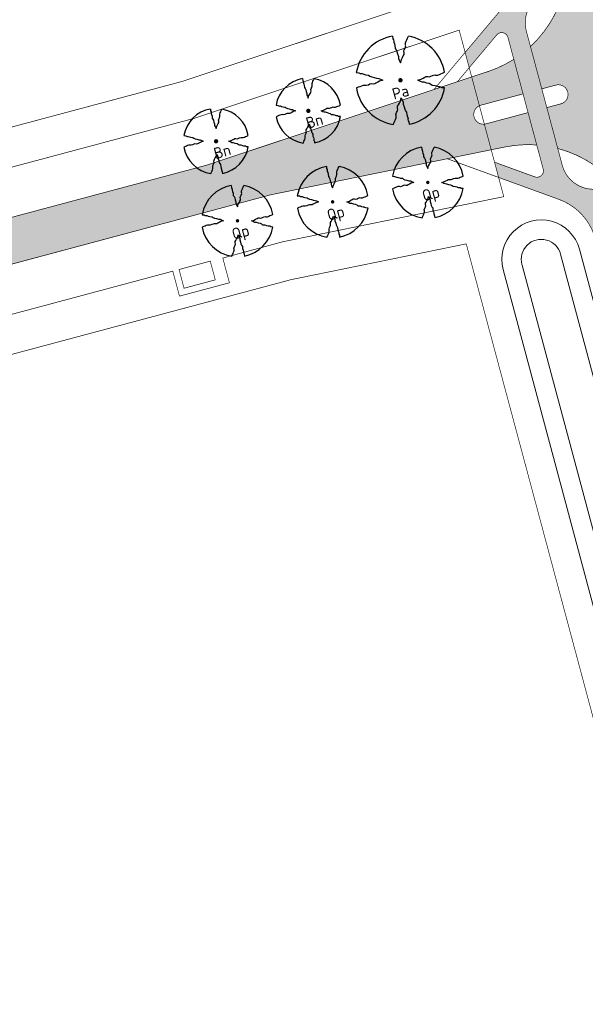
# Model space of a CAD drawing. Header units: metres. Extents: x 102000 to 105000, y 414600 to 420766.
# Tile 121 of 256: x 103154 to 103241, y 418505 to 418658. Entities that reach past the tile are written whole.
import ezdxf

# ---------------------------------------------------------------- set-up
doc = ezdxf.new("R2010")
doc.units = ezdxf.units.M
doc.layers.get('0').update_dxf_attribs({"color": 8})
for name, color, linetype, lineweight in [('00-Ontwerp DKIV', 8, 'Continuous', 0), ('N-RO-WH-WATERLIJN', 150, 'Continuous', 18), ('N-WE-GR-BOOM-T35-500', 50, 'Continuous', 35), ('N-WE-GW-TALUDLIJN-G', 90, 'Continuous', 18)]:
    doc.layers.add(name, color=color, linetype=linetype, lineweight=lineweight)
doc.layers.add('N-GV-GR-BOOM_2021-2022-S', color=1, linetype='Continuous', lineweight=25, true_color=0xff0000)
doc.styles.add('NLCS-ISO-M500-T35', font='NLCS-ISO.ttf', dxfattribs={"height": 1.75})

# ---------------------------------------------------------------- blocks, each defined once
blk = doc.blocks.new('N-SGR-BOOM_2E GROOTTE')
at = {"ltscale": 0.1}
h = blk.add_hatch(color=256, dxfattribs=at)
edge = h.paths.add_edge_path()
edge.add_arc((-0.001990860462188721, 0.003386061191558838), 0.15, 0, 360)
at = {"flags": 128}
for points in [[(-0.3934977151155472, 2.21897151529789), (-0.3859977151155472, 2.09072151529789), (-0.3477477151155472, 2.02997151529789), (-0.3387477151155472, 1.96922151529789), (-0.3409977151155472, 1.91747151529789), (-0.3079977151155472, 1.83722151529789), (-0.2772477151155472, 1.74122151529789), (-0.2674977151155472, 1.59947151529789), (-0.2164977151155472, 1.53122151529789), (-0.1759977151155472, 1.44722151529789), (-0.1527477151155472, 1.32872151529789), (-0.1047477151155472, 1.19597151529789), (-0.1009977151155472, 1.09097151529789), (-0.06424771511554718, 1.00997151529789), (-0.02974771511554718, 0.9387215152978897), (-0.003497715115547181, 0.8847215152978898), (0.04525228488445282, 1.04972151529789), (0.09625228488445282, 1.14197151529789), (0.1427522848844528, 1.23047151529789), (0.1795022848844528, 1.29122151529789), (0.1840022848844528, 1.37597151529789), (0.1727522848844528, 1.46372151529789), (0.1930022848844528, 1.53122151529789), (0.2342522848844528, 1.61297151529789), (0.2650022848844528, 1.72547151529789), (0.2545022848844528, 1.77197151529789), (0.2537522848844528, 1.87772151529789), (0.2852522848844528, 1.96547151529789), (0.3190022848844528, 2.03597151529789), (0.3497522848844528, 2.11697151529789), (0.3970022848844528, 2.21747151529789)], [(-2.218997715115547, 0.3889715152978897), (-2.089247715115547, 0.3814715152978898), (-2.026997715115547, 0.3447215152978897), (-1.966997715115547, 0.3349715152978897), (-1.915997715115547, 0.3394715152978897), (-1.834997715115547, 0.3049715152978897), (-1.740497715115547, 0.2742215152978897), (-1.597997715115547, 0.2637215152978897), (-1.531247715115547, 0.2134715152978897), (-1.443497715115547, 0.1699715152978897), (-1.324997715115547, 0.1474715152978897), (-1.195247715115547, 0.1017215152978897), (-1.090247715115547, 0.09797151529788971), (-1.008497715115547, 0.06122151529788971), (-0.9379977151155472, 0.02747151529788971), (-0.8832477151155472, -0.0002784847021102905), (-1.048247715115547, -0.04827848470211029), (-1.141247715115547, -0.0992784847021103), (-1.228997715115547, -0.1457784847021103), (-1.289747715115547, -0.1832784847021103), (-1.373747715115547, -0.1862784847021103), (-1.462247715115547, -0.1757784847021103), (-1.531247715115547, -0.1960284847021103), (-1.612247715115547, -0.2365284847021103), (-1.723247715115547, -0.2680284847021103), (-1.769747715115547, -0.2582784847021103), (-1.876247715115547, -0.2590284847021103), (-1.963247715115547, -0.2897784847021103), (-2.033747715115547, -0.3227784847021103), (-2.115497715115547, -0.3520284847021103), (-2.215997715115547, -0.4007784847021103)], [(2.213502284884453, -0.3850284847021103), (2.083752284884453, -0.3775284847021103), (2.022252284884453, -0.3400284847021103), (1.963002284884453, -0.3302784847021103), (1.912002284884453, -0.3347784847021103), (1.828752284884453, -0.3002784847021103), (1.734252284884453, -0.2695284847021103), (1.593252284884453, -0.2590284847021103), (1.525002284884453, -0.2095284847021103), (1.439502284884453, -0.1675284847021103), (1.321752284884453, -0.1435284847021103), (1.190502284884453, -0.0970284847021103), (1.084002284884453, -0.0932784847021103), (1.003752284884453, -0.05727848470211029), (0.9325022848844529, -0.02202848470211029), (0.8785022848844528, 0.00497151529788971), (1.043502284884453, 0.05297151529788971), (1.135752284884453, 0.1032215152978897), (1.223502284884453, 0.1504715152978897), (1.283502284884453, 0.1879715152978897), (1.367502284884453, 0.1909715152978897), (1.457502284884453, 0.1797215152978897), (1.525002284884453, 0.2007215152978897), (1.606002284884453, 0.2404715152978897), (1.718502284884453, 0.2734715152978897), (1.765002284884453, 0.2629715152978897), (1.870002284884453, 0.2622215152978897), (1.958502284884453, 0.2922215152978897), (2.029002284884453, 0.3282215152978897), (2.110752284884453, 0.3574715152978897), (2.212002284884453, 0.4047215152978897)], [(-0.3597477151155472, -2.21802848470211), (-0.3109977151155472, -2.11677848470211), (-0.2802477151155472, -2.036528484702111), (-0.2479977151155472, -1.96602848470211), (-0.2172477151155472, -1.87752848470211), (-0.2164977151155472, -1.77252848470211), (-0.2277477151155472, -1.72452848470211), (-0.1954977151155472, -1.61277848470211), (-0.1564977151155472, -1.53102848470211), (-0.1354977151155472, -1.46352848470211), (-0.1452477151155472, -1.37502848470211), (-0.1414977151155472, -1.29177848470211), (-0.1039977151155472, -1.23102848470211), (-0.05674771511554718, -1.14327848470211), (-0.005747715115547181, -1.05027848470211), (0.04075228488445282, -0.8845284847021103), (0.06925228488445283, -0.9392784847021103), (0.1022522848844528, -1.00977848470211), (0.1390022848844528, -1.09152848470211), (0.1435022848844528, -1.19577848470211), (0.1900022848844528, -1.32777848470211), (0.2125022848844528, -1.44702848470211), (0.2545022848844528, -1.53102848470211), (0.3047522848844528, -1.59927848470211), (0.3160022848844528, -1.74102848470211), (0.3467522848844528, -1.83627848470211), (0.3805022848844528, -1.91802848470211), (0.3760022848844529, -1.96827848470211), (0.3865022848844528, -2.03052848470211), (0.4232522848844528, -2.08977848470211), (0.4315022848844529, -2.20452848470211)]]:
    blk.add_lwpolyline(points, dxfattribs=at)
for start, end in [(100.0002194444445, 170.1098166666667), (10.29992500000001, 79.79196666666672), (190.3241250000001, 260.8432527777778), (281.0945583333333, 350.0620888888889)]:
    blk.add_arc((-0.001990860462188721, 0.003386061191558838), 2.249996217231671, start, end)
blk = doc.blocks.new('N-SGR-BOOM_1E GROOTTE')
at = {"ltscale": 0.1}
h = blk.add_hatch(color=256, dxfattribs=at)
edge = h.paths.add_edge_path()
edge.add_arc((-0.001990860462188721, 0.003386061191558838), 0.15, 0, 360)
at = {"flags": 128}
for points in [[(-0.524, 2.9575), (-0.514, 2.7865), (-0.463, 2.7055), (-0.451, 2.6245), (-0.454, 2.5555), (-0.41, 2.4485), (-0.369, 2.3205), (-0.356, 2.1315), (-0.288, 2.0405), (-0.234, 1.9285), (-0.203, 1.7705), (-0.139, 1.5935), (-0.134, 1.4535), (-0.085, 1.3455), (-0.039, 1.2505), (-0.004, 1.1785), (0.06100000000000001, 1.3985), (0.129, 1.5215), (0.191, 1.6395), (0.24, 1.7205), (0.246, 1.8335), (0.231, 1.9505), (0.258, 2.0405), (0.313, 2.1495), (0.354, 2.2995), (0.34, 2.3615), (0.339, 2.5025), (0.381, 2.6195), (0.426, 2.7135), (0.467, 2.8215), (0.53, 2.9555)], [(-2.958, 0.5175000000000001), (-2.785, 0.5075000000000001), (-2.702, 0.4585), (-2.622, 0.4455), (-2.554, 0.4515), (-2.446, 0.4055), (-2.32, 0.3645), (-2.13, 0.3505), (-2.041, 0.2835), (-1.924, 0.2255), (-1.766, 0.1955), (-1.593, 0.1345), (-1.453, 0.1295), (-1.344, 0.0805), (-1.25, 0.0355), (-1.177, -0.0015), (-1.397, -0.0655), (-1.521, -0.1335), (-1.638, -0.1955), (-1.719, -0.2455), (-1.831, -0.2495), (-1.949, -0.2355), (-2.041, -0.2625), (-2.149, -0.3165), (-2.297, -0.3585), (-2.359, -0.3455), (-2.501, -0.3465), (-2.617, -0.3875), (-2.711, -0.4315), (-2.82, -0.4705), (-2.954, -0.5355)], [(2.952, -0.5145000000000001), (2.779, -0.5045000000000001), (2.697, -0.4545), (2.618, -0.4415), (2.55, -0.4475), (2.439, -0.4015), (2.313, -0.3605), (2.125, -0.3465), (2.034, -0.2805), (1.92, -0.2245), (1.763, -0.1925), (1.588, -0.1305), (1.446, -0.1255), (1.339, -0.0775), (1.244, -0.0305), (1.172, 0.005500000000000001), (1.392, 0.0695), (1.515, 0.1365), (1.632, 0.1995), (1.712, 0.2495), (1.824, 0.2535), (1.944, 0.2385), (2.034, 0.2665), (2.142, 0.3195), (2.292, 0.3635), (2.354, 0.3495), (2.494, 0.3485), (2.612, 0.3885), (2.706, 0.4365), (2.815, 0.4755), (2.95, 0.5385)], [(-0.479, -2.9585), (-0.414, -2.8235), (-0.373, -2.7165), (-0.33, -2.6225), (-0.289, -2.5045), (-0.288, -2.3645), (-0.303, -2.3005), (-0.26, -2.1515), (-0.208, -2.0425), (-0.18, -1.9525), (-0.193, -1.8345), (-0.188, -1.7235), (-0.138, -1.6425), (-0.075, -1.5255), (-0.007, -1.4015), (0.055, -1.1805), (0.093, -1.2535), (0.137, -1.3475), (0.186, -1.4565), (0.192, -1.5955), (0.254, -1.7715), (0.284, -1.9305), (0.34, -2.0425), (0.407, -2.1335), (0.422, -2.3225), (0.463, -2.4495), (0.508, -2.5585), (0.502, -2.6255), (0.516, -2.7085), (0.5650000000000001, -2.7875), (0.5760000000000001, -2.9405)]]:
    blk.add_lwpolyline(points, dxfattribs=at)
for start, end in [(100.0002194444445, 170.1098166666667), (10.29992500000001, 79.79196666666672), (190.3241250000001, 260.8432527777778), (281.0945583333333, 350.0620888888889)]:
    blk.add_arc((-0.001990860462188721, 0.003386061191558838), 2.999994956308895, start, end)

msp = doc.modelspace()

# ---------------------------------------------------------------- hatches: boundary and pattern name
at = {"layer": '00-Ontwerp DKIV', "transparency": 33554623}
h = msp.add_hatch(color=256, dxfattribs=at)
h.dxf.hatch_style = 1
edge = h.paths.add_edge_path()
edge.add_arc((103298.2239364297, 419477.8513539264), 252.0164552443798, 176.5749344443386, 189.9790041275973, ccw=False)
edge.add_line((103046.6576361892, 419492.907591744), (103056.301389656, 419652.8193898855))
edge.add_arc((103065.0630023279, 419652.79844855), 8.76163769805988, 149.2989375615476, 179.8630562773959, ccw=False)
edge.add_line((103057.5293711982, 419657.2717803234), (103041.7191091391, 419658.2227415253))
edge.add_arc((103024.502755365, 419652.9694413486), 18.00000000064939, -3.451139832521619, 16.96874591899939, ccw=False)
edge.add_line((103042.4701122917, 419651.8858892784), (103041.6379008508, 419638.0862386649))
edge.add_arc((103145.1997498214, 419631.8407649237), 103.7500000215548, 176.5488601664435, 183.9859112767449)
edge.add_line((103041.7007031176, 419624.6289804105), (103044.1366540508, 419589.6697274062))
edge.add_arc((102944.3785367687, 419582.7186098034), 99.99999999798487, -3.4511398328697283, 3.985911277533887, ccw=False)
edge.add_line((103044.1971863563, 419576.6988760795), (103037.6551040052, 419468.218691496))
edge.add_arc((103191.1263172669, 419458.9633528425), 153.7500393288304, 176.5488617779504, 189.1053011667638)
edge.add_line((103039.3136561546, 419434.6324975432), (103040.9006254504, 419424.7287544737))
edge.add_line((103040.9006254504, 419424.7287544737), (103041.5467097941, 419420.6993302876))
edge.add_line((103041.5467097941, 419420.6993302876), (103043.5399603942, 419408.2624172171))
edge.add_arc((103191.4029866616, 419431.9602644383), 149.7499999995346, 189.1052995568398, 194.985952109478)
edge.add_line((103046.746095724, 419393.2375785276), (103094.8516475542, 419213.5289813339))
edge.add_line((103094.8516475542, 419213.5289813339), (103101.3022678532, 419181.9707082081))
edge.add_arc((103083.666907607, 419178.3659795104), 18.00000000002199, -47.20717659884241, 11.55232174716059, ccw=False)
edge.add_line((103095.895196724, 419165.1573101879), (103095.9087119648, 419165.1068211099))
edge.add_line((103095.9087119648, 419165.1068211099), (103097.6368019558, 419158.6511706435))
edge.add_line((103097.6368019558, 419158.6511706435), (103097.6480606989, 419158.609111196))
edge.add_line((103097.6480606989, 419158.609111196), (103097.6510261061, 419158.5980332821))
edge.add_line((103097.6510261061, 419158.5980332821), (103099.8244820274, 419159.1798379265))
edge.add_arc((103100.2123716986, 419157.7308584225), 1.500000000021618, -75.01404788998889, 104.98659888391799, ccw=False)
edge.add_line((103100.6002450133, 419156.28187454), (103098.4267727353, 419155.7000655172))
edge.add_line((103098.4267727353, 419155.7000655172), (103098.4329879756, 419155.6768471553))
edge.add_line((103098.4329879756, 419155.6768471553), (103100.1157329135, 419149.3905928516))
edge.add_line((103100.1157329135, 419149.3905928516), (103100.1204740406, 419149.3728813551))
edge.add_arc((103095.5357731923, 419131.9665457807), 17.99999999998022, 18.419582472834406, 75.24385856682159, ccw=False)
edge.add_line((103112.6135985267, 419137.6540656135), (103125.6026156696, 419098.6521504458))
edge.add_line((103125.6026156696, 419098.6521504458), (103163.4536399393, 418957.2515383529))
edge.add_line((103163.4536399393, 418957.2515383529), (103169.9042602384, 418925.6932652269))
edge.add_arc((103152.2688999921, 418922.0885365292), 18.00000000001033, -47.2071765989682, 11.55232174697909, ccw=False)
edge.add_line((103164.4971891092, 418908.8798672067), (103164.5107043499, 418908.8293781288))
edge.add_line((103164.5107043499, 418908.8293781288), (103166.238794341, 418902.3737276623))
edge.add_line((103166.238794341, 418902.3737276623), (103166.2530184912, 418902.320590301))
edge.add_line((103166.2530184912, 418902.320590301), (103168.4264744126, 418902.9023949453))
edge.add_arc((103168.8143640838, 418901.4534154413), 1.500000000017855, -75.01404788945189, 104.9865988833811, ccw=False)
edge.add_line((103169.2022373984, 418900.0044315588), (103167.0287651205, 418899.422622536))
edge.add_line((103167.0287651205, 418899.422622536), (103167.0349803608, 418899.3994041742))
edge.add_line((103167.0349803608, 418899.3994041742), (103168.7177252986, 418893.1131498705))
edge.add_line((103168.7177252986, 418893.1131498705), (103168.7224664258, 418893.0954383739))
edge.add_arc((103164.1377655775, 418875.6891027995), 17.99999999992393, 18.4195824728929, 75.2438585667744, ccw=False)
edge.add_line((103181.2155909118, 418881.3766226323), (103194.2046080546, 418842.3747074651))
edge.add_line((103194.2046080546, 418842.3747074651), (103231.823976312, 418701.8394960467))
edge.add_line((103231.823976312, 418701.8394960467), (103238.2745966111, 418670.281222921))
edge.add_arc((103220.6392363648, 418666.6764942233), 18.00000000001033, -47.2071765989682, 11.55232174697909, ccw=False)
edge.add_line((103232.8675254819, 418653.4678249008), (103232.8810407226, 418653.4173358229))
edge.add_line((103232.8810407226, 418653.4173358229), (103234.6091307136, 418646.9616853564))
edge.add_line((103234.6091307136, 418646.9616853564), (103234.6233548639, 418646.908547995))
edge.add_line((103234.6233548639, 418646.908547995), (103236.7968107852, 418647.4903526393))
edge.add_arc((103237.1847004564, 418646.0413731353), 1.500000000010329, -75.01404789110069, 104.98659888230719, ccw=False)
edge.add_line((103237.572573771, 418644.5923892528), (103235.3991014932, 418644.01058023))
edge.add_line((103235.3991014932, 418644.01058023), (103235.4053167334, 418643.9873618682))
edge.add_line((103235.4053167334, 418643.9873618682), (103237.0880616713, 418637.7011075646))
edge.add_line((103237.0880616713, 418637.7011075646), (103237.0928027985, 418637.683396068))
edge.add_arc((103232.5081019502, 418620.2770604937), 17.99999999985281, 18.41958247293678, 75.2438585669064, ccw=False)
edge.add_line((103249.5859272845, 418625.9645803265), (103262.5749444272, 418586.9626651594))
edge.add_line((103262.5749444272, 418586.9626651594), (103290.1222633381, 418484.0537523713))
edge.add_line((103290.1222633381, 418484.0537523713), (103297.836137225, 418446.292630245))
edge.add_arc((103314.5047993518, 418407.4697220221), 42.24999999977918, 107.02271534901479, 113.23632460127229, ccw=False)
edge.add_line((103302.1360773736, 418447.8686974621), (103301.856304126, 418448.9131974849))
edge.add_line((103301.856304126, 418448.9131974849), (103300.2505772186, 418454.9079872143))
edge.add_arc((103301.6995005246, 418455.2960867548), 1.500000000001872, 14.994587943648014, 194.9948977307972, ccw=False)
edge.add_line((103303.1484259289, 418455.6841784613), (103304.7543138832, 418449.6887874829))
edge.add_line((103304.7543138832, 418449.6887874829), (103305.0272221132, 418448.669917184))
edge.add_line((103305.0272221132, 418448.669917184), (103306.1321855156, 418448.9657008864))
edge.add_arc((103294.4959860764, 418492.4352173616), 44.99999999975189, 284.9859521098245, 289.9286120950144)
edge.add_line((103309.8341939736, 418450.1299058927), (103307.6012664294, 418456.8373155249))
edge.add_line((103307.6012664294, 418456.8373155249), (103302.707958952, 418471.5361434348))
edge.add_arc((103359.6362746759, 418490.4878418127), 60.00000002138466, 198.4128380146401, 213.1251651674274)
edge.add_arc((103359.6362746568, 418490.4878418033), 60.00000000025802, 213.1251651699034, 220.1845762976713)
edge.add_arc((103359.6362746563, 418490.4878418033), 59.99999999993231, 220.1845762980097, 223.7621945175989)
edge.add_arc((103359.6362746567, 418490.4878418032), 60.0000000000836, 223.7621945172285, 284.9859521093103)
edge.add_line((103375.1512072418, 418432.5284865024), (103387.0106692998, 418435.7031034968))
edge.add_line((103387.0106692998, 418435.7031034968), (103385.8938181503, 418439.8814131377))
edge.add_line((103385.8938181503, 418439.8814131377), (103385.8824319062, 418439.8783653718))
edge.add_line((103385.8824319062, 418439.8783653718), (103374.0131983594, 418436.7013171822))
edge.add_arc((103359.5333792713, 418490.796925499), 55.99999999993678, 225.2215921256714, 284.9851210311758, ccw=False)
edge.add_arc((103359.533379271, 418490.796925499), 55.9999999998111, 221.3891326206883, 225.2215921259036, ccw=False)
edge.add_arc((103359.5333792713, 418490.796925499), 56.00000000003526, 198.4128380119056, 221.3891326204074, ccw=False)
edge.add_line((103306.4002846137, 418473.1086736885), (103277.8963273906, 418558.7306714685))
edge.add_line((103277.8963273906, 418558.7306714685), (103267.6561565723, 418596.9850238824))
edge.add_line((103267.6561565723, 418596.9850238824), (103261.2171809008, 418628.5322969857))
edge.add_arc((103278.8535710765, 418632.131983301), 17.99999999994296, 108.50536345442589, 191.5359399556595, ccw=False)
edge.add_line((103273.1404893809, 418649.2012743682), (103271.9134875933, 418653.7850024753))
edge.add_line((103271.9134875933, 418653.7850024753), (103262.688286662, 418651.3155414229))
edge.add_arc((103262.3004151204, 418652.76452578), 1.499999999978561, 104.9855703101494, 284.9858819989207, ccw=False)
edge.add_line((103261.9125514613, 418654.2135122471), (103271.1377409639, 418656.6829702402))
edge.add_line((103271.1377409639, 418656.6829702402), (103270.0380655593, 418660.7910433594))
edge.add_arc((103266.9770112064, 418678.5288545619), 18.00000000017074, 198.4195824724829, 279.79122475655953, ccw=False)
edge.add_line((103249.8991858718, 418672.8413347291), (103236.910168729, 418711.8432498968))
edge.add_line((103236.910168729, 418711.8432498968), (103199.2858201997, 418852.3970661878))
edge.add_line((103199.2858201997, 418852.3970661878), (103192.8468445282, 418883.9443392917))
edge.add_arc((103210.4832347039, 418887.5440256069), 17.99999999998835, 108.50536345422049, 191.5359399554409, ccw=False)
edge.add_line((103204.7701530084, 418904.6133166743), (103203.5431512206, 418909.1970447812))
edge.add_line((103203.5431512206, 418909.1970447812), (103194.3179502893, 418906.7275837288))
edge.add_arc((103193.9300805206, 418908.1765685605), 1.499999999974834, 104.9855002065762, 284.9858118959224, ccw=False)
edge.add_line((103193.5422186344, 418909.6255555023), (103202.7674045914, 418912.0950125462))
edge.add_line((103202.7674045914, 418912.0950125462), (103201.6677291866, 418916.2030856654))
edge.add_arc((103198.6066748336, 418933.9408968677), 18.00000000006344, 198.4195824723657, 279.79122475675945, ccw=False)
edge.add_line((103181.5288494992, 418928.253377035), (103168.5398323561, 418967.2552922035))
edge.add_line((103168.5398323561, 418967.2552922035), (103130.6838278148, 419108.674509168))
edge.add_line((103130.6838278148, 419108.674509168), (103124.244852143, 419140.2217822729))
edge.add_arc((103141.8812423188, 419143.8214685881), 18.00000000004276, 108.5053634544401, 191.5359399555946, ccw=False)
edge.add_line((103136.1681606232, 419160.8907596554), (103134.9411588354, 419165.4744877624))
edge.add_line((103134.9411588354, 419165.4744877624), (103125.7159579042, 419163.00502671))
edge.add_arc((103125.3280881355, 419164.4540115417), 1.499999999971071, 104.9855002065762, 284.9858118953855, ccw=False)
edge.add_line((103124.9402262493, 419165.9029984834), (103134.1654122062, 419168.3724555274))
edge.add_line((103134.1654122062, 419168.3724555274), (103133.0657368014, 419172.4805286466))
edge.add_arc((103130.0046824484, 419190.2183398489), 18.0000000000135, 198.4195824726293, 279.79122475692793, ccw=False)
edge.add_line((103112.926857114, 419184.5308200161), (103099.9378399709, 419223.5327351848))
edge.add_line((103099.9378399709, 419223.5327351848), (103062.996899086, 419361.5335357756))
edge.add_arc((103304.7357101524, 419426.2437337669), 250.2499999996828, 189.1052995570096, 194.9859521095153, ccw=False)
edge.add_line((103057.639066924, 419386.6418221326), (103051.9365311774, 419422.2228681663))
edge.add_line((103051.9365311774, 419422.2228681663), (103051.9234976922, 419422.3041907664))
edge.add_line((103051.9234976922, 419422.3041907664), (103050.0201575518, 419434.1801063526))
edge = h.paths.add_edge_path(flags=16)
edge.add_line((103045.2527020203, 419421.2725162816), (103048.2174958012, 419421.7310650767))
edge.add_line((103048.2174958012, 419421.7310650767), (103048.2175775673, 419421.7305548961))
edge.add_line((103048.2175775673, 419421.7305548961), (103049.278254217, 419415.112449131))
edge.add_arc((103047.7971554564, 419414.8750750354), 1.499999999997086, -170.89470044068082, 9.105299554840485, ccw=False)
edge.add_line((103046.3160566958, 419414.6377009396), (103045.2528414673, 419421.2716461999))
edge.add_line((103045.2528414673, 419421.2716461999), (103045.2527022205, 419421.2725163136))
edge.add_line((103045.2527022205, 419421.2725163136), (103045.2527020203, 419421.2725162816))
edge = h.paths.add_edge_path(flags=16)
edge.add_line((103047.5661013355, 419425.795449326), (103044.6047268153, 419425.3215322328))
edge.add_line((103044.6047268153, 419425.3215322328), (103043.6258169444, 419431.4234868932))
edge.add_arc((103045.106915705, 419431.660860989), 1.500000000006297, 9.105299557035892, 189.1052995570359, ccw=False)
edge.add_line((103046.5880144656, 419431.8982350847), (103047.5662379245, 419425.7945970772))
edge.add_line((103047.5662379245, 419425.7945970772), (103047.5661013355, 419425.795449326))
edge = h.paths.add_edge_path(flags=16)
edge.add_line((103049.3330490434, 419657.7082529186), (103047.3375545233, 419657.8430923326))
edge.add_line((103047.3375545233, 419657.8430923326), (103046.704015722, 419647.3379344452))
edge.add_line((103046.704015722, 419647.3379344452), (103045.7916956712, 419632.2099305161))
edge.add_arc((103145.6221893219, 419626.0611728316), 100.019671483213, 176.4754918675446, 183.9855418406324)
edge.add_line((103045.8444033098, 419619.1093311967), (103047.2812701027, 419598.4883126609))
edge.add_arc((103048.2788512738, 419598.5578239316), 1.000000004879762, 183.9859166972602, 363.9859301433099)
edge.add_line((103049.2764324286, 419598.6273354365), (103047.8486009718, 419619.1186844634))
edge.add_arc((103147.6067182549, 419626.0698021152), 100.0000000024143, 176.54886016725, 183.9859113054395, ccw=False)
edge.add_line((103047.7880686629, 419632.0895358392), (103049.3330490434, 419657.7082529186))
edge = h.paths.add_edge_path(flags=16)
edge.add_line((103109.6293821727, 419178.6266078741), (103106.731408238, 419177.8508842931))
edge.add_line((103106.731408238, 419177.8508842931), (103104.8566930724, 419184.8542845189))
edge.add_arc((103106.3056725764, 419185.2421741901), 1.500000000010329, 14.985952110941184, 194.9865988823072, ccw=False)
edge.add_line((103107.7546564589, 419185.6300475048), (103109.6293821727, 419178.6266078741))
edge = h.paths.add_edge_path(flags=16)
edge.add_line((103110.1465465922, 419176.6946293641), (103110.8576439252, 419174.0381728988))
edge.add_arc((103109.4086596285, 419173.6503011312), 1.499999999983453, -165.0144386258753, 14.985890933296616, ccw=False)
edge.add_line((103107.9596731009, 419173.2624376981), (103107.2485726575, 419175.9189057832))
edge.add_line((103107.2485726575, 419175.9189057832), (103110.1465465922, 419176.6946293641))
edge = h.paths.add_edge_path(flags=16)
edge.add_line((103118.2918829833, 419146.2659798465), (103115.3939090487, 419145.4902562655))
edge.add_line((103115.3939090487, 419145.4902562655), (103114.6828170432, 419148.1466928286))
edge.add_arc((103116.1317965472, 419148.5345824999), 1.500000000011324, 14.985952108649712, 194.9865988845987, ccw=False)
edge.add_line((103117.5807804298, 419148.9224558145), (103118.2918829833, 419146.2659798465))
edge = h.paths.add_edge_path(flags=16)
edge.add_line((103115.9110734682, 419143.5582777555), (103118.8090474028, 419144.3340013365))
edge.add_line((103118.8090474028, 419144.3340013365), (103120.683767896, 419137.3305812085))
edge.add_arc((103119.2347835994, 419136.9427094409), 1.499999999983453, -165.0144386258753, 14.985890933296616, ccw=False)
edge.add_line((103117.7857970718, 419136.5548460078), (103115.9110734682, 419143.5582777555))
edge = h.paths.add_edge_path(flags=16)
edge.add_line((103175.3334006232, 418921.5734413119), (103178.231374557, 418922.3491648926))
edge.add_line((103178.231374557, 418922.3491648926), (103176.3567182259, 418929.3523453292))
edge.add_arc((103174.9077343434, 418928.9644720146), 1.500000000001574, 14.98595210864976, 194.9859521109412)
edge.add_line((103173.4587504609, 418928.5765986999), (103175.3334006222, 418921.5734413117))
edge = h.paths.add_edge_path(flags=16)
edge.add_line((103178.7485389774, 418920.4171863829), (103175.8505650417, 418919.6414628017))
edge.add_line((103175.8505650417, 418919.6414628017), (103176.5617374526, 418916.984725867))
edge.add_arc((103178.010721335, 418917.3725991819), 1.49999999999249, 194.9859521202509, 374.9859521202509)
edge.add_line((103179.4597052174, 418917.7604724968), (103178.7485389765, 418920.4171863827))
edge = h.paths.add_edge_path(flags=16)
edge.add_line((103183.9959014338, 418889.2128132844), (103186.8938753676, 418889.988536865))
edge.add_line((103186.8938753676, 418889.988536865), (103186.1828421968, 418892.6447536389))
edge.add_arc((103184.7338583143, 418892.2568803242), 1.500000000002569, 14.98595211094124, 194.9859521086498)
edge.add_line((103183.2848744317, 418891.8690070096), (103183.9959014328, 418889.2128132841))
edge = h.paths.add_edge_path(flags=16)
edge.add_line((103187.411039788, 418888.0565583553), (103184.5130658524, 418887.2808347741))
edge.add_line((103184.5130658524, 418887.2808347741), (103186.3878614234, 418880.2771341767))
edge.add_arc((103187.8368453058, 418880.6650074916), 1.49999999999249, 194.9859521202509, 374.9859521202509)
edge.add_line((103189.2858291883, 418881.0528808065), (103187.4110397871, 418888.056558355))
edge = h.paths.add_edge_path(flags=16)
edge.add_line((103243.7037369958, 418666.161399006), (103246.6017109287, 418666.9371225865))
edge.add_line((103246.6017109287, 418666.9371225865), (103244.7270973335, 418673.9401433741))
edge.add_arc((103243.278113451, 418673.5522700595), 1.500000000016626, 14.98595211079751, 194.9859521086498)
edge.add_line((103241.8291295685, 418673.1643967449), (103243.703736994, 418666.1613990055))
edge = h.paths.add_edge_path(flags=16)
edge.add_line((103247.11887535, 418665.0051440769), (103244.2209014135, 418664.2294204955))
edge.add_line((103244.2209014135, 418664.2294204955), (103244.9321165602, 418661.5725239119))
edge.add_arc((103246.3811004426, 418661.9603972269), 1.49999999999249, 194.9859521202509, 374.9859521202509)
edge.add_line((103247.830084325, 418662.3482705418), (103247.1188753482, 418665.0051440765))
edge = h.paths.add_edge_path(flags=16)
edge.add_line((103252.3662378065, 418633.8007709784), (103255.2642117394, 418634.5764945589))
edge.add_line((103255.2642117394, 418634.5764945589), (103254.5532213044, 418637.2325516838))
edge.add_arc((103253.1042374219, 418636.8446783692), 1.499999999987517, 14.98595210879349, 194.9859521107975)
edge.add_line((103251.6552535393, 418636.4568050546), (103252.3662378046, 418633.8007709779))
edge = h.paths.add_edge_path(flags=16)
edge.add_line((103255.7813761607, 418632.6445160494), (103252.8834022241, 418631.8687924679))
edge.add_line((103252.8834022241, 418631.8687924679), (103254.758240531, 418624.8649322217))
edge.add_arc((103256.2072244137, 418625.2528055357), 1.499999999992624, 194.9859520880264, 374.9859520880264)
edge.add_line((103257.6562082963, 418625.6406788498), (103255.7813761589, 418632.6445160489))
h = msp.add_hatch(color=256, dxfattribs=at)
h.dxf.hatch_style = 1
edge = h.paths.add_edge_path()
edge.add_line((103232.879928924, 418653.421489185), (103232.8675254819, 418653.4678249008))
edge.add_line((103232.8675254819, 418653.4678249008), (103232.2314457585, 418655.84403701))
edge.add_arc((103237.0613920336, 418657.1369480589), 5.000000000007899, 104.98549641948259, 194.9859521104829, ccw=False)
edge.add_line((103235.7685193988, 418661.9669046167), (103238.1740663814, 418662.6108163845))
edge.add_arc((103220.6392363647, 418666.6764942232), 18.0000000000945, 346.9458991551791, 353.9485091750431)
edge.add_line((103238.5389323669, 418664.7788949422), (103237.6662759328, 418664.5453040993))
edge.add_arc((103237.1491268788, 418666.4772867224), 1.999999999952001, 194.9859521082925, 284.9854964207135, ccw=False)
edge.add_line((103235.2171483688, 418665.9601223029), (103233.4717327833, 418672.4804962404))
edge.add_line((103233.4717327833, 418672.4804962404), (103230.0907703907, 418671.5754585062))
edge.add_line((103230.0907703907, 418671.5754585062), (103230.9697805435, 418668.2917277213))
edge.add_arc((103222.2758772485, 418665.9644878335), 8.999999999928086, -40.02809578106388, 14.985952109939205, ccw=False)
edge.add_line((103229.1674396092, 418660.1760192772), (103222.7613574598, 418652.5491462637))
edge.add_line((103222.7613574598, 418652.5491462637), (103223.3925902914, 418650.1910407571))
edge.add_line((103223.3925902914, 418650.1910407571), (103227.652615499, 418655.2628881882))
edge.add_arc((103228.4183446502, 418654.6197250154), 0.9999999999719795, 14.985952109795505, 139.9719042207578, ccw=False)
edge.add_line((103229.3843339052, 418654.8783072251), (103230.2928990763, 418651.4841673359))
edge.add_line((103230.2928990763, 418651.4841673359), (103230.3048287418, 418651.439601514))
edge.add_line((103230.3048287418, 418651.439601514), (103230.3086949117, 418651.4251586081))
edge.add_line((103230.3086949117, 418651.4251586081), (103231.7199003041, 418646.1532984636))
edge.add_line((103231.7199003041, 418646.1532984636), (103232.5011337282, 418643.2348336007))
edge.add_line((103232.5011337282, 418643.2348336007), (103232.5077070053, 418643.2102777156))
edge.add_line((103232.5077070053, 418643.2102777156), (103233.8395130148, 418638.23503098))
edge.add_line((103233.8395130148, 418638.23503098), (103234.8423249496, 418634.4888121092))
edge.add_arc((103233.8763356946, 418634.2302298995), 1.000000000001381, -110.0000000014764, 14.985952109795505, ccw=False)
edge.add_line((103233.5343155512, 418633.2905372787), (103227.3102119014, 418635.5559257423))
edge.add_line((103227.3102119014, 418635.5559257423), (103227.941444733, 418633.1978202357))
edge.add_line((103227.941444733, 418633.1978202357), (103237.3010417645, 418629.7912055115))
edge.add_arc((103234.2228604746, 418621.3339719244), 8.99999999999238, 14.985952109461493, 69.99999999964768, ccw=False)
edge.add_line((103242.9167637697, 418623.6612118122), (103243.7956275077, 418620.3780279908))
edge.add_line((103243.7956275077, 418620.3780279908), (103247.1765899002, 418621.283065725))
edge.add_line((103247.1765899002, 418621.283065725), (103245.4311424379, 418627.8035587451))
edge.add_arc((103247.3631209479, 418628.3207231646), 2.000000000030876, 104.98549642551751, 194.9859521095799, ccw=False)
edge.add_line((103246.8459718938, 418630.2527057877), (103247.3925298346, 418630.3990072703))
edge.add_arc((103232.5081019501, 418620.2770604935), 18.00000000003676, 34.2171124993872, 41.12120850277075)
edge.add_line((103246.0678620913, 418632.1148349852), (103243.9137789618, 418631.5382345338))
edge.add_arc((103242.6209063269, 418636.3681910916), 5.000000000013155, 194.9859521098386, 284.98549642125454, ccw=False)
edge.add_line((103237.7909600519, 418635.0752800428), (103237.0928027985, 418637.683396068))
edge.add_line((103237.0928027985, 418637.683396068), (103237.0885264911, 418637.6993711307))
edge.add_line((103237.0885264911, 418637.6993711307), (103235.4053167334, 418643.9873618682))
edge.add_line((103235.4053167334, 418643.9873618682), (103234.6233548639, 418646.908547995))
edge.add_line((103234.6233548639, 418646.908547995), (103234.6081853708, 418646.9652168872))
edge.add_line((103234.6081853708, 418646.9652168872), (103232.879928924, 418653.421489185))
h = msp.add_hatch(color=256, dxfattribs=at)
h.dxf.hatch_style = 1
h.paths.add_polyline_path([(103230.3086949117, 418651.4251586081), (103230.2928990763, 418651.4841673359, -0.06122185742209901), (103226.3267561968, 418649.5986688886), (103223.778360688, 418648.7499630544), (103224.9688935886, 418644.302462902, -0.04188469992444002), (103225.2049560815, 418644.3873705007), (103231.7253870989, 418646.1328013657), (103231.7199003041, 418646.1532984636)])
h.paths.add_polyline_path([(103232.5011337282, 418643.2348336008), (103225.9807027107, 418641.4894027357, -0.04188649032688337), (103225.7337803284, 418641.4450236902), (103226.7947905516, 418637.4814191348), (103228.9033732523, 418637.9124207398, -0.0690170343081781), (103233.8389763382, 418638.2277923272), (103233.8395130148, 418638.23503098)])
h = msp.add_hatch(color=256, dxfattribs=at)
h.dxf.hatch_style = 1
h.paths.add_polyline_path([(103192.7334226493, 418630.5191575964), (103219.9924861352, 418636.0910045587), (103223.7371273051, 418636.8564221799), (103226.7947838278, 418637.4814177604), (103225.7337803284, 418641.4450236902, -0.8451542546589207), (103224.9688838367, 418644.3024584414), (103223.7783483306, 418648.7499589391), (103223.54072975, 418648.6708235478), (103221.5622764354, 418648.0119286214), (103217.9360206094, 418646.8042571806), (103182.8589599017, 418635.1223553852), (102921.5148982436, 418565.1640979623, -0.4205805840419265), (102899.3757569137, 418578.2756199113), (102909.4347595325, 418536.4804033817, -0.4074669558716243), (102922.2709102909, 418558.1200147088)])

# ---------------------------------------------------------------- linework, layer by layer
at = {"layer": '00-Ontwerp DKIV', "transparency": 33554687, "const_width": 0.1}
for points in [[(103212.9150345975, 418659.3610692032), (103178.9772258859, 418648.0585786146), (102937.640558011, 418583.4560288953), (102930.5468887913, 418612.4602734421), (102917.1334700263, 418665.5333182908), (102909.9162253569, 418694.4182374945), (102899.9510553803, 418733.0835503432), (102895.0444866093, 418751.0060476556), (102935.8432442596, 418762.175356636), (102921.026758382, 418817.5255145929), (103127.4630719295, 418872.7857132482), (103154.5603037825, 418878.3244812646), (103213.1565319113, 418659.4257147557)], [(103221.5622764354, 418648.0119286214), (103223.1963346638, 418649.9573851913), (103223.3925902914, 418650.1910407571), (103223.7783483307, 418648.749958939), (103223.54072975, 418648.6708235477), (103221.5622764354, 418648.0119286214)], [(102986.5516704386, 418339.8676814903), (102976.2871692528, 418400.6327118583), (102967.6163258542, 418447.8695928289), (102961.5511487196, 418479.7903984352), (102958.4088385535, 418494.7428805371), (103001.9298491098, 418503.8889549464), (102986.5480849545, 418561.3508310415), (103195.8334082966, 418617.3736709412), (103222.9306401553, 418622.9124389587), (103272.7711913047, 418436.7223800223), (103253.8957612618, 418431.6696836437), (103258.445012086, 418414.6749823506), (103227.3928616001, 418404.3375988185)], [(103179.2699436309, 418616.0454809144), (103178.4941970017, 418618.9434486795), (103183.3241432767, 418620.2363597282), (103184.099889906, 418617.3383919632), (103179.2699436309, 418616.0454809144)]]:
    msp.add_lwpolyline(points, close=True, dxfattribs=at)
at = {"layer": '00-Ontwerp DKIV', "transparency": 33554687, "const_width": 0.1, "flags": 128}
msp.add_lwpolyline([(103238.2745966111, 418670.281222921, -0.2621562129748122), (103232.8675254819, 418653.4678249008), (103232.8810407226, 418653.4173358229), (103234.6091307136, 418646.9616853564), (103234.6233548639, 418646.908547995), (103236.7968107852, 418647.4903526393, -1.000005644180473), (103237.572573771, 418644.5923892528), (103235.3991014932, 418644.01058023), (103235.4053167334, 418643.9873618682), (103237.0880616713, 418637.7011075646), (103237.0928027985, 418637.683396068, -0.2531516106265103), (103249.5859272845, 418625.9645803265), (103262.5749444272, 418586.9626651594), (103290.1222633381, 418484.0537523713)], format="xyb", dxfattribs=at)
at = {"layer": '00-Ontwerp DKIV', "transparency": 33554687, "const_width": 0.1}
for points in [[(103243.9137789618, 418631.5382345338, -0.4142112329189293), (103237.7909600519, 418635.0752800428), (103237.0928027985, 418637.683396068), (103237.0885264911, 418637.6993711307), (103235.4053167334, 418643.9873618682), (103234.6233548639, 418646.908547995), (103234.6081853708, 418646.9652168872), (103232.879928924, 418653.421489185), (103232.8675254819, 418653.4678249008), (103232.2314457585, 418655.84403701, -0.4142158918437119), (103235.7685193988, 418661.9669046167)], [(103229.1674396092, 418660.1760192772), (103222.7613574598, 418652.5491462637), (103223.3925902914, 418650.1910407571), (103227.652615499, 418655.2628881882, -0.6067310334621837), (103229.3843339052, 418654.8783072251), (103230.2928990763, 418651.4841673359), (103230.3048287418, 418651.439601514), (103230.3086949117, 418651.4251586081), (103231.7199003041, 418646.1532984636), (103232.5011337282, 418643.2348336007), (103232.5077070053, 418643.2102777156), (103233.8395130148, 418638.23503098), (103234.8423249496, 418634.4888121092, -0.6067310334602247), (103233.5343155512, 418633.2905372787), (103227.3102119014, 418635.5559257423), (103227.941444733, 418633.1978202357), (103237.3010417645, 418629.7912055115, -0.2447634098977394), (103242.9167637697, 418623.6612118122)], [(102962.4732697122, 418561.0762620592), (103077.4324487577, 418591.8492736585), (103177.5282077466, 418618.6848664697), (103178.5625365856, 418614.8209094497), (103186.2904506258, 418616.8895671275), (103185.266442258, 418620.7149698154), (103194.4556368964, 418623.2161094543), (103228.7376381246, 418630.2234692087), (103228.7376381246, 418630.2234692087), (103227.941444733, 418633.1978202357), (103227.941444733, 418633.1978202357), (103219.9924861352, 418636.0910045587), (103192.7334226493, 418630.5191575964), (102921.1151540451, 418557.7693174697, 0.400351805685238)]]:
    msp.add_lwpolyline(points, format="xyb", dxfattribs=at)
for points in [[(103232.8675254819, 418653.4678249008, 0.1501339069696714), (103238.1740663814, 418662.6108163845), (103235.7685193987, 418661.9669046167, 0.4142158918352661), (103232.2314457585, 418655.8440370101), (103232.8675254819, 418653.4678249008, 0.1501339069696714)], [(102899.3757569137, 418578.2756199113, 0.4205805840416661), (102921.5148982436, 418565.1640979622), (103182.8589599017, 418635.1223553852), (103217.9360206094, 418646.8042571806), (103222.5651018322, 418652.3154906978), (103222.761372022, 418652.5491501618), (103221.9982134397, 418655.4000985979), (103221.8355132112, 418656.0079138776), (103221.597875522, 418655.9287721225), (103180.7024410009, 418642.309146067), (103074.8989765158, 418613.9869949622), (102921.5498745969, 418572.9375221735, -0.07871768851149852), (102917.659543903, 418572.5297212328), (102914.9540516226, 418583.5544849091, -0.7780007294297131), (102909.6186669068, 418580.7886907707), (102909.270317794, 418580.7032242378), (102899.3757569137, 418578.2756199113, 0.4205805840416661)], [(103223.3925902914, 418650.1910407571), (103223.7783483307, 418648.749958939), (103226.3267561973, 418649.5986688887, 0.06122185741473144), (103230.2928990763, 418651.4841673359), (103229.3843339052, 418654.8783072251, 0.6067310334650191), (103227.652615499, 418655.2628881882), (103223.3925902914, 418650.1910407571)], [(103224.9688838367, 418644.3024584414, -0.04188846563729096), (103225.2049675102, 418644.3873735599), (103231.7253870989, 418646.1328013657), (103231.7199003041, 418646.1532984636), (103230.3086949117, 418651.4251586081), (103230.3048287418, 418651.439601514), (103230.2928990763, 418651.4841673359, -0.06122185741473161), (103226.3267561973, 418649.5986688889), (103223.7783483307, 418648.749958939), (103224.9688838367, 418644.3024584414, -0.04188846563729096)], [(103225.7337803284, 418641.4450236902, -0.8451542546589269), (103224.9688935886, 418644.302462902), (103223.7783606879, 418648.7499630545), (103223.54072975, 418648.6708235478), (103221.5622764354, 418648.0119286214), (103217.9360206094, 418646.8042571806), (103182.8589599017, 418635.1223553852), (102921.5148982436, 418565.1640979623, -0.4205805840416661), (102899.3757569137, 418578.2756199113), (102909.4155257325, 418536.5603199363, -0.4061363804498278), (102922.2709102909, 418558.1200147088), (103192.7334226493, 418630.5191575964), (103219.9924861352, 418636.0910045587), (103223.7371273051, 418636.8564221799), (103226.5494077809, 418637.4312620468), (103226.7947905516, 418637.4814191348), (103225.7337803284, 418641.4450236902, -0.8451542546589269)], [(103224.9688838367, 418644.3024584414, 0.8451542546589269), (103225.7337803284, 418641.4450236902), (103224.9688838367, 418644.3024584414, 0.8451542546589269)], [(103228.9033732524, 418637.9124207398, -0.0690170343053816), (103233.8389763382, 418638.2277923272), (103233.8395130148, 418638.23503098), (103232.5077070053, 418643.2102777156), (103232.5011337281, 418643.2348336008), (103225.9806991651, 418641.4894017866, -0.04188587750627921), (103225.7337803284, 418641.4450236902), (103226.7947838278, 418637.4814177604), (103228.9033732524, 418637.9124207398, -0.0690170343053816)], [(103233.8389763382, 418638.2277923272, 0.0690170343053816), (103228.9033732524, 418637.9124207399), (103226.7947838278, 418637.4814177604), (103227.3102119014, 418635.5559257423), (103233.5343155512, 418633.2905372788, 0.6067310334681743), (103234.8423249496, 418634.4888121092), (103233.8415008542, 418638.2276049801), (103233.8389763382, 418638.2277923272, 0.0690170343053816)], [(103246.0678620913, 418632.1148349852, 0.1499981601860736), (103237.0928027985, 418637.683396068), (103237.7909600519, 418635.0752800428, 0.4142112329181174), (103243.9137789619, 418631.5382345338), (103246.0678620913, 418632.1148349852, 0.1499981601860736)]]:
    msp.add_lwpolyline(points, format="xyb", close=True, dxfattribs=at)
at = {"layer": 'N-RO-WH-WATERLIJN', "color": 8, "transparency": 33554687}
msp.add_lwpolyline([(103237.540466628, 418621.3155161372, 1.000265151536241), (103231.5517644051, 418619.710697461), (103231.57828643, 418619.6116187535), (103254.7440587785, 418533.0709120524), (103278.0298389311, 418446.081890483, 1.000007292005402), (103284.0189795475, 418447.6850731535)], format="xyb", close=True, dxfattribs=at)
at = {"layer": 'N-WE-GW-TALUDLIJN-G', "color": 8, "transparency": 33554687, "flags": 128}
msp.add_lwpolyline([(103275.1318620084, 418445.3061780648, 1.000005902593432), (103286.91694954, 418448.4608114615), (103240.4384372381, 418622.0912521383, 1.000190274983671), (103228.6539689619, 418618.9343070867), (103275.131862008, 418445.3061780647)], format="xyb", close=True, dxfattribs=at)

# ---------------------------------------------------------------- block references
at = {"layer": 'N-GV-GR-BOOM_2021-2022-S', "transparency": 33554687}
for name, p, xscale, yscale, zscale in [('N-SGR-BOOM_1E GROOTTE', (103212.7544505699, 418648.2367283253), 2.311807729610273, 2.311807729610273, 2.311807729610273), ('N-SGR-BOOM_2E GROOTTE', (103198.49781134, 418643.4964962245), 2.25, 2.25, 2), ('N-SGR-BOOM_2E GROOTTE', (103184.2284510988, 418638.78928403), 2.25, 2.25, 2), ('N-SGR-BOOM_1E GROOTTE', (103216.9891916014, 418632.4185379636), 1.851365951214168, 1.851365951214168, 1.851365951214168), ('N-SGR-BOOM_1E GROOTTE', (103202.2666287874, 418629.4091951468), 1.851365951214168, 1.851365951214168, 1.851365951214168), ('N-SGR-BOOM_1E GROOTTE', (103187.5422517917, 418626.4718416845), 1.851365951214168, 1.851365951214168, 1.851365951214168)]:
    msp.add_blockref(name, p, dxfattribs=dict(at, xscale=xscale, yscale=yscale, zscale=zscale))

# ---------------------------------------------------------------- texts
at = {"layer": 'N-WE-GR-BOOM-T35-500', "style": 'NLCS-ISO-M500-T35'}
for s, p in [('Pa', (103211.7662338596, 418645.2046064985)), ('Bn', (103198.4200554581, 418640.7069969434)), ('Bn', (103184.1506952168, 418635.9997847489)), ('Qp', (103216.3859759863, 418629.4739541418)), ('Qp', (103201.6634131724, 418626.4646113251)), ('Qp', (103186.9390361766, 418623.5272578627))]:
    msp.add_text(s, height=1.75, rotation=15.46, dxfattribs=at).set_placement(p)

doc.saveas('drawing.dxf')
